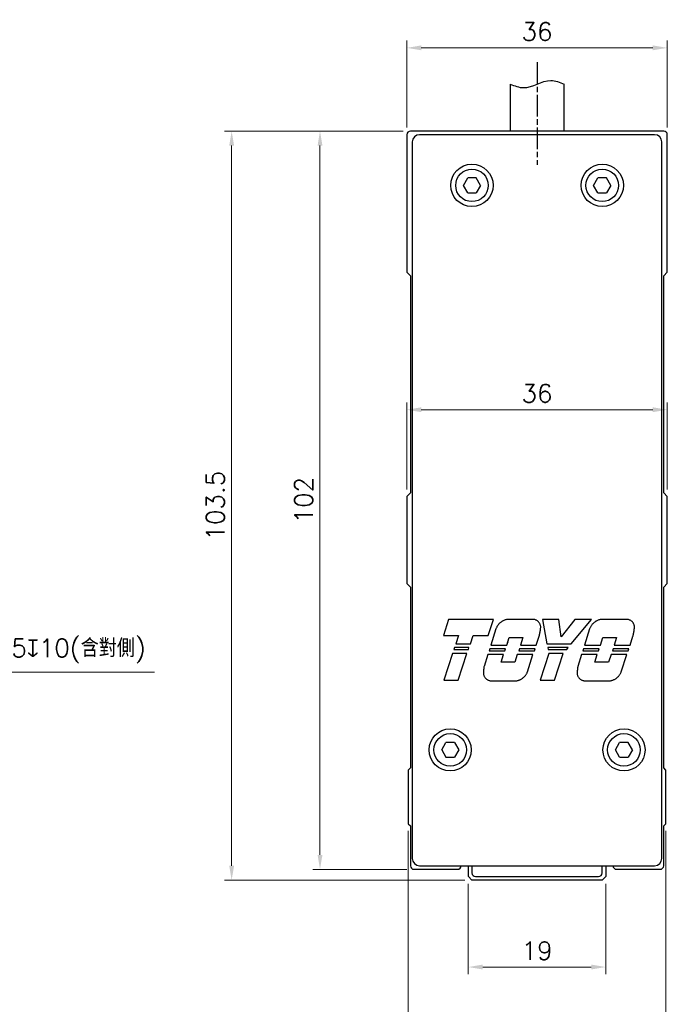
# Model space of a CAD drawing. Header units: millimetres. Extents: x 0 to 7391, y -1386 to 1500.
# Tile 85 of 127: x 5408 to 5498, y 954 to 1090. Entities that reach past the tile are written whole.
import ezdxf

# ---------------------------------------------------------------- set-up
doc = ezdxf.new("R2010")
doc.units = ezdxf.units.MM
doc.header["$LTSCALE"] = 0.5
doc.linetypes.add('AM_ISO08W050', pattern=[18, 12, -1.5, 3, -1.5])
doc.linetypes.add('AM_ISO08W050x2', pattern=[9, 6, -0.75, 1.5, -0.75])
doc.layers.add('AM_5', color=3, linetype='Continuous', lineweight=25)
doc.layers.add('AM_7', color=4, linetype='AM_ISO08W050', lineweight=25)
doc.styles.add('尺寸標註', font='romans.shx', dxfattribs={"bigfont": 'CHINESET.SHX'})
doc.dimstyles.new('複本 CNS2-1$0', dxfattribs={"dimtxt": 2.5, "dimasz": 2, "dimexe": 1, "dimexo": 1, "dimgap": 1, "dimtad": 1, "dimdsep": 46, "dimtxsty": '尺寸標註', "dimcen": 0, "dimclrd": 2, "dimclre": 2, "dimclrt": 3, "dimadec": 0, "dimazin": 2, "dimtp": 0.1, "dimtm": 0.1, "dimtfac": 0.71, "dimtmove": 0, "dimatfit": 0, "dimfxl": 0, "dimlwd": 13, "dimlwe": 13, "dimarcsym": 0})
doc.dimstyles.new('複本 CNS2-1$3', dxfattribs={"dimtxt": 2.5, "dimasz": 2, "dimexe": 1, "dimexo": 1, "dimgap": 1, "dimtad": 1, "dimtoh": 1, "dimdsep": 46, "dimtxsty": '尺寸標註', "dimcen": 0, "dimclrd": 2, "dimclre": 2, "dimclrt": 3, "dimadec": 0, "dimazin": 2, "dimtp": 0.1, "dimtm": 0.1, "dimtfac": 0.71, "dimtmove": 0, "dimatfit": 0, "dimfxl": 0, "dimlwd": 13, "dimlwe": 13, "dimarcsym": 0})

# ---------------------------------------------------------------- blocks, each defined once
blk = doc.blocks.new('*D368')
at = {"layer": 'AM_5', "color": 2, "lineweight": 13}
for p, q in [((5376.18, 1021.45), (5374.78, 1022.87)), ((5377.59, 1020.02), (5381.1, 1016.46)), ((5382.5, 1015.04), (5397.34, 1000)), ((5397.34, 1000), (5426.79, 1000))]:
    blk.add_line(p, q, dxfattribs=at)
at = {"layer": 'AM_5', "color": 2}
for points in [[(5376.42, 1021.68), (5375.94, 1021.21), (5377.59, 1020.02)], [(5382.74, 1015.27), (5382.26, 1014.81), (5381.1, 1016.46)]]:
    blk.add_solid(points, dxfattribs=at)
at = {"layer": 'Defpoints', "color": 0}
for p in [(5377.59, 1020.02), (5381.1, 1016.46)]:
    blk.add_point(p, dxfattribs=at)
at = {"layer": 'AM_5', "color": 3, "insert": (5412.56, 1002.9), "char_height": 2.5, "attachment_point": 5, "style": '尺寸標註'}
blk.add_mtext('8-M5{\\Famgdt;x}10(含對側)', dxfattribs=at)
blk = doc.blocks.new('*D376')
at = {"layer": 'AM_5', "color": 2, "lineweight": 13}
for p, q in [((5461.67, 1075.24), (5461.67, 1087.24)), ((5497.67, 1075.24), (5497.67, 1087.24)), ((5463.67, 1086.24), (5495.67, 1086.24))]:
    blk.add_line(p, q, dxfattribs=at)
at = {"layer": 'AM_5', "color": 2}
for points in [[(5463.67, 1086.58), (5463.67, 1085.91), (5461.67, 1086.24)], [(5495.67, 1086.58), (5495.67, 1085.91), (5497.67, 1086.24)]]:
    blk.add_solid(points, dxfattribs=at)
at = {"layer": 'Defpoints', "color": 0}
for p in [(5497.67, 1086.24), (5461.67, 1074.24), (5497.67, 1074.24)]:
    blk.add_point(p, dxfattribs=at)
at = {"layer": 'AM_5', "color": 3, "insert": (5479.67, 1088.49), "char_height": 2.5, "attachment_point": 5, "style": '尺寸標註'}
blk.add_mtext('36', dxfattribs=at)
blk = doc.blocks.new('*D377')
at = {"layer": 'AM_5', "color": 2, "lineweight": 13}
for p, q in [((5461.67, 1025.24), (5461.67, 1037.24)), ((5497.67, 1025.24), (5497.67, 1037.24)), ((5463.67, 1036.24), (5495.67, 1036.24))]:
    blk.add_line(p, q, dxfattribs=at)
at = {"layer": 'AM_5', "color": 2}
for points in [[(5463.67, 1036.58), (5463.67, 1035.91), (5461.67, 1036.24)], [(5495.67, 1036.58), (5495.67, 1035.91), (5497.67, 1036.24)]]:
    blk.add_solid(points, dxfattribs=at)
at = {"layer": 'Defpoints', "color": 0}
for p in [(5497.67, 1036.24), (5461.67, 1024.24), (5497.67, 1024.24)]:
    blk.add_point(p, dxfattribs=at)
at = {"layer": 'AM_5', "color": 3, "insert": (5479.67, 1038.49), "char_height": 2.5, "attachment_point": 5, "style": '尺寸標註'}
blk.add_mtext('36', dxfattribs=at)
blk = doc.blocks.new('*D378')
at = {"layer": 'AM_5', "color": 2, "lineweight": 13}
for p, q in [((5470.17, 970.74), (5470.17, 958.24)), ((5489.17, 970.74), (5489.17, 958.24)), ((5472.17, 959.24), (5487.17, 959.24))]:
    blk.add_line(p, q, dxfattribs=at)
at = {"layer": 'AM_5', "color": 2}
for points in [[(5472.17, 959.58), (5472.17, 958.91), (5470.17, 959.24)], [(5487.17, 959.58), (5487.17, 958.91), (5489.17, 959.24)]]:
    blk.add_solid(points, dxfattribs=at)
at = {"layer": 'Defpoints', "color": 0}
for p in [(5470.17, 971.74), (5489.17, 971.74), (5489.17, 959.24)]:
    blk.add_point(p, dxfattribs=at)
at = {"layer": 'AM_5', "color": 3, "insert": (5479.67, 961.49), "char_height": 2.5, "attachment_point": 5, "style": '尺寸標註'}
blk.add_mtext('19', dxfattribs=at)
blk = doc.blocks.new('*D379')
at = {"layer": 'AM_5', "color": 2, "lineweight": 13}
for p, q in [((5461.87, 978.04), (5461.87, 948.24)), ((5497.47, 978.04), (5497.47, 948.24)), ((5463.87, 949.24), (5495.47, 949.24))]:
    blk.add_line(p, q, dxfattribs=at)
at = {"layer": 'AM_5', "color": 2}
for points in [[(5463.87, 949.58), (5463.87, 948.91), (5461.87, 949.24)], [(5495.47, 949.58), (5495.47, 948.91), (5497.47, 949.24)]]:
    blk.add_solid(points, dxfattribs=at)
at = {"layer": 'Defpoints', "color": 0}
for p in [(5461.87, 979.04), (5497.47, 979.04), (5497.47, 949.24)]:
    blk.add_point(p, dxfattribs=at)
at = {"layer": 'AM_5', "color": 3, "insert": (5479.67, 951.49), "char_height": 2.5, "attachment_point": 5, "style": '尺寸標註'}
blk.add_mtext('35.6', dxfattribs=at)
blk = doc.blocks.new('*D380')
at = {"layer": 'AM_5', "color": 2, "lineweight": 13}
for p, q in [((5461.17, 1074.74), (5436.46, 1074.74)), ((5437.46, 1072.74), (5437.46, 973.24)), ((5469.67, 971.24), (5436.46, 971.24))]:
    blk.add_line(p, q, dxfattribs=at)
at = {"layer": 'AM_5', "color": 2}
for points in [[(5437.13, 1072.74), (5437.8, 1072.74), (5437.46, 1074.74)], [(5437.13, 973.24), (5437.8, 973.24), (5437.46, 971.24)]]:
    blk.add_solid(points, dxfattribs=at)
at = {"layer": 'Defpoints', "color": 0}
for p in [(5462.17, 1074.74), (5437.46, 971.24), (5470.67, 971.24)]:
    blk.add_point(p, dxfattribs=at)
at = {"layer": 'AM_5', "color": 3, "insert": (5435.21, 1022.99), "char_height": 2.5, "attachment_point": 5, "rotation": 90, "style": '尺寸標註'}
blk.add_mtext('103.5', dxfattribs=at)
blk = doc.blocks.new('*D381')
at = {"layer": 'AM_5', "color": 2, "lineweight": 13}
for p, q in [((5461.17, 1074.74), (5448.67, 1074.74)), ((5449.67, 1072.74), (5449.67, 974.74)), ((5461.67, 972.74), (5448.67, 972.74))]:
    blk.add_line(p, q, dxfattribs=at)
at = {"layer": 'AM_5', "color": 2}
for points in [[(5449.34, 1072.74), (5450.01, 1072.74), (5449.67, 1074.74)], [(5449.34, 974.74), (5450.01, 974.74), (5449.67, 972.74)]]:
    blk.add_solid(points, dxfattribs=at)
at = {"layer": 'Defpoints', "color": 0}
for p in [(5462.17, 1074.74), (5449.67, 972.74), (5462.67, 972.74)]:
    blk.add_point(p, dxfattribs=at)
at = {"layer": 'AM_5', "color": 3, "insert": (5447.42, 1023.74), "char_height": 2.5, "attachment_point": 5, "rotation": 90, "style": '尺寸標註'}
blk.add_mtext('102', dxfattribs=at)

msp = doc.modelspace()

# ---------------------------------------------------------------- linework, layer by layer
at = {"color": 7, "linetype": 'Continuous', "lineweight": 25}
for p, q in [((5475.936, 1081.243), (5475.936, 1074.743)), ((5483.436, 1074.743), (5483.436, 1081.243)), ((5497.173, 1074.743), (5462.173, 1074.743)), ((5461.673, 1074.243), (5461.673, 1055.243)), ((5495.924, 1074.243), (5463.421, 1074.243)), ((5497.673, 1055.243), (5497.673, 1074.243)), ((5462.423, 1073.245), (5462.423, 974.242)), ((5496.923, 974.242), (5496.923, 1073.245)), ((5469.492, 1067.243), (5470.083, 1068.266)), ((5471.263, 1068.266), (5470.083, 1068.266)), ((5471.854, 1067.243), (5471.263, 1068.266)), ((5487.492, 1067.243), (5488.083, 1068.266)), ((5489.263, 1068.266), (5488.083, 1068.266)), ((5489.854, 1067.243), (5489.263, 1068.266)), ((5470.083, 1066.221), (5469.492, 1067.243)), ((5471.854, 1067.243), (5471.263, 1066.221)), ((5488.083, 1066.221), (5487.492, 1067.243)), ((5489.854, 1067.243), (5489.263, 1066.221)), ((5470.083, 1066.221), (5471.263, 1066.221)), ((5488.083, 1066.221), (5489.263, 1066.221)), ((5461.673, 1055.243), (5462.173, 1054.743)), ((5462.173, 1054.743), (5462.173, 1024.743)), ((5497.173, 1054.743), (5497.673, 1055.243)), ((5497.173, 1024.743), (5497.173, 1054.743)), ((5462.173, 1024.743), (5461.673, 1024.243)), ((5497.673, 1024.243), (5497.173, 1024.743)), ((5461.673, 1024.243), (5461.673, 1012.243)), ((5497.673, 1012.243), (5497.673, 1024.243)), ((5461.673, 1012.243), (5462.173, 1011.743)), ((5497.173, 1011.743), (5497.673, 1012.243)), ((5462.173, 1011.743), (5462.173, 986.743)), ((5497.173, 986.743), (5497.173, 1011.743)), ((5467.45, 1007.276), (5466.726, 1005.043)), ((5473.637, 1007.276), (5467.45, 1007.276)), ((5472.913, 1005.043), (5473.637, 1007.276)), ((5474.476, 1006.73), (5474.411, 1006.663)), ((5474.544, 1006.793), (5474.476, 1006.73)), ((5474.615, 1006.853), (5474.544, 1006.793)), ((5474.688, 1006.909), (5474.615, 1006.853)), ((5474.763, 1006.961), (5474.688, 1006.909)), ((5474.839, 1007.009), (5474.763, 1006.961)), ((5474.916, 1007.053), (5474.839, 1007.009)), ((5474.995, 1007.093), (5474.916, 1007.053)), ((5475.077, 1007.131), (5474.995, 1007.093)), ((5475.162, 1007.164), (5475.077, 1007.131)), ((5475.249, 1007.195), (5475.162, 1007.164)), ((5475.337, 1007.221), (5475.249, 1007.195)), ((5475.428, 1007.244), (5475.337, 1007.221)), ((5475.519, 1007.262), (5475.428, 1007.244)), ((5475.612, 1007.276), (5475.519, 1007.262)), ((5479.138, 1007.276), (5475.612, 1007.276)), ((5479.213, 1007.27), (5479.138, 1007.276)), ((5479.289, 1007.258), (5479.213, 1007.27)), ((5479.364, 1007.241), (5479.289, 1007.258)), ((5479.439, 1007.219), (5479.364, 1007.241)), ((5479.513, 1007.191), (5479.439, 1007.219)), ((5479.584, 1007.157), (5479.513, 1007.191)), ((5479.653, 1007.119), (5479.584, 1007.157)), ((5479.718, 1007.076), (5479.653, 1007.119)), ((5479.78, 1007.029), (5479.718, 1007.076)), ((5479.837, 1006.978), (5479.78, 1007.029)), ((5479.89, 1006.924), (5479.837, 1006.978)), ((5479.938, 1006.867), (5479.89, 1006.924)), ((5479.984, 1006.806), (5479.938, 1006.867)), ((5480.025, 1006.741), (5479.984, 1006.806)), ((5480.063, 1006.672), (5480.025, 1006.741)), ((5482.66, 1007.276), (5480.409, 1007.276)), ((5480.409, 1007.276), (5481.043, 1003.885)), ((5483.024, 1004.885), (5482.66, 1007.276)), ((5482.729, 1007.188), (5482.673, 1007.179)), ((5484.894, 1007.276), (5483.024, 1004.885)), ((5484.403, 1003.885), (5487.208, 1007.276)), ((5487.208, 1007.276), (5484.894, 1007.276)), ((5487.433, 1006.73), (5487.367, 1006.663)), ((5487.501, 1006.793), (5487.433, 1006.73)), ((5487.572, 1006.853), (5487.501, 1006.793)), ((5487.645, 1006.909), (5487.572, 1006.853)), ((5487.72, 1006.961), (5487.645, 1006.909)), ((5487.796, 1007.009), (5487.72, 1006.961)), ((5487.873, 1007.053), (5487.796, 1007.009)), ((5487.952, 1007.093), (5487.873, 1007.053)), ((5488.034, 1007.131), (5487.952, 1007.093)), ((5488.119, 1007.164), (5488.034, 1007.131)), ((5488.205, 1007.195), (5488.119, 1007.164)), ((5488.294, 1007.221), (5488.205, 1007.195)), ((5488.384, 1007.244), (5488.294, 1007.221)), ((5488.476, 1007.262), (5488.384, 1007.244)), ((5488.569, 1007.276), (5488.476, 1007.262)), ((5492.095, 1007.276), (5488.569, 1007.276)), ((5492.17, 1007.27), (5492.095, 1007.276)), ((5492.245, 1007.258), (5492.17, 1007.27)), ((5492.321, 1007.241), (5492.245, 1007.258)), ((5492.396, 1007.219), (5492.321, 1007.241)), ((5492.469, 1007.191), (5492.396, 1007.219)), ((5492.54, 1007.158), (5492.469, 1007.191)), ((5492.609, 1007.119), (5492.54, 1007.158)), ((5492.674, 1007.076), (5492.609, 1007.119)), ((5492.736, 1007.029), (5492.674, 1007.076)), ((5492.793, 1006.978), (5492.736, 1007.029)), ((5492.846, 1006.925), (5492.793, 1006.978)), ((5492.895, 1006.868), (5492.846, 1006.925)), ((5492.94, 1006.806), (5492.895, 1006.868)), ((5492.982, 1006.741), (5492.94, 1006.806)), ((5493.019, 1006.672), (5492.982, 1006.741)), ((5473.983, 1005.955), (5473.265, 1003.723)), ((5474.014, 1006.04), (5473.983, 1005.955)), ((5474.05, 1006.123), (5474.014, 1006.04)), ((5474.09, 1006.206), (5474.05, 1006.123)), ((5474.134, 1006.288), (5474.09, 1006.206)), ((5474.182, 1006.368), (5474.134, 1006.288)), ((5474.234, 1006.445), (5474.182, 1006.368)), ((5474.289, 1006.521), (5474.234, 1006.445)), ((5474.348, 1006.593), (5474.289, 1006.521)), ((5474.411, 1006.663), (5474.348, 1006.593)), ((5480.05, 1005.318), (5480.058, 1005.361)), ((5480.058, 1005.361), (5480.067, 1005.403)), ((5480.095, 1006.6), (5480.063, 1006.672)), ((5480.067, 1005.403), (5480.075, 1005.446)), ((5480.075, 1005.446), (5480.083, 1005.488)), ((5480.083, 1005.488), (5480.091, 1005.531)), ((5480.091, 1005.531), (5480.098, 1005.573)), ((5480.122, 1006.526), (5480.095, 1006.6)), ((5480.098, 1005.573), (5480.105, 1005.616)), ((5480.105, 1005.616), (5480.112, 1005.658)), ((5480.112, 1005.658), (5480.119, 1005.7)), ((5480.119, 1005.7), (5480.125, 1005.743)), ((5480.144, 1006.451), (5480.122, 1006.526)), ((5480.125, 1005.743), (5480.131, 1005.785)), ((5480.131, 1005.785), (5480.137, 1005.827)), ((5480.137, 1005.827), (5480.143, 1005.869)), ((5480.143, 1005.869), (5480.148, 1005.911)), ((5480.16, 1006.374), (5480.144, 1006.451)), ((5480.148, 1005.911), (5480.153, 1005.953)), ((5480.153, 1005.953), (5480.158, 1005.995)), ((5480.158, 1005.995), (5480.169, 1006.071)), ((5480.17, 1006.297), (5480.16, 1006.374)), ((5480.169, 1006.071), (5480.175, 1006.146)), ((5480.175, 1006.221), (5480.17, 1006.297)), ((5480.175, 1006.146), (5480.175, 1006.221)), ((5486.939, 1005.955), (5486.221, 1003.723)), ((5486.971, 1006.04), (5486.939, 1005.955)), ((5487.007, 1006.123), (5486.971, 1006.04)), ((5487.047, 1006.206), (5487.007, 1006.123)), ((5487.091, 1006.288), (5487.047, 1006.206)), ((5487.139, 1006.368), (5487.091, 1006.288)), ((5487.19, 1006.446), (5487.139, 1006.368)), ((5487.246, 1006.521), (5487.19, 1006.446)), ((5487.305, 1006.594), (5487.246, 1006.521)), ((5487.367, 1006.663), (5487.305, 1006.594)), ((5493.006, 1005.318), (5493.015, 1005.361)), ((5493.015, 1005.361), (5493.024, 1005.403)), ((5493.052, 1006.6), (5493.019, 1006.672)), ((5493.024, 1005.403), (5493.032, 1005.446)), ((5493.032, 1005.446), (5493.04, 1005.488)), ((5493.04, 1005.488), (5493.047, 1005.531)), ((5493.047, 1005.531), (5493.055, 1005.573)), ((5493.079, 1006.527), (5493.052, 1006.6)), ((5493.055, 1005.573), (5493.062, 1005.616)), ((5493.062, 1005.616), (5493.069, 1005.658)), ((5493.069, 1005.658), (5493.076, 1005.7)), ((5493.076, 1005.7), (5493.082, 1005.743)), ((5493.1, 1006.451), (5493.079, 1006.527)), ((5493.082, 1005.743), (5493.088, 1005.785)), ((5493.088, 1005.785), (5493.094, 1005.827)), ((5493.094, 1005.827), (5493.1, 1005.869)), ((5493.116, 1006.374), (5493.1, 1006.451)), ((5493.1, 1005.869), (5493.105, 1005.911)), ((5493.105, 1005.911), (5493.11, 1005.953)), ((5493.11, 1005.953), (5493.115, 1005.995)), ((5493.115, 1005.995), (5493.126, 1006.071)), ((5493.127, 1006.297), (5493.116, 1006.374)), ((5493.126, 1006.071), (5493.131, 1006.146)), ((5493.132, 1006.221), (5493.127, 1006.297)), ((5493.131, 1006.146), (5493.132, 1006.221)), ((5466.726, 1005.043), (5468.816, 1005.043)), ((5468.816, 1005.043), (5468.443, 1003.885)), ((5470.451, 1003.885), (5470.823, 1005.043)), ((5470.823, 1005.043), (5472.913, 1005.043)), ((5475.471, 1003.723), (5475.808, 1004.771)), ((5475.673, 1004.118), (5475.587, 1004.084)), ((5475.681, 1004.375), (5475.621, 1004.342)), ((5475.808, 1004.771), (5477.697, 1004.771)), ((5477.697, 1004.771), (5477.36, 1003.723)), ((5479.566, 1003.723), (5479.97, 1004.978)), ((5479.97, 1004.978), (5479.981, 1005.021)), ((5479.981, 1005.021), (5479.991, 1005.063)), ((5479.991, 1005.063), (5480.002, 1005.106)), ((5480.002, 1005.106), (5480.012, 1005.148)), ((5480.012, 1005.148), (5480.022, 1005.191)), ((5480.022, 1005.191), (5480.031, 1005.233)), ((5480.031, 1005.233), (5480.041, 1005.276)), ((5480.041, 1005.276), (5480.05, 1005.318)), ((5488.428, 1003.723), (5488.765, 1004.771)), ((5488.765, 1004.771), (5490.653, 1004.771)), ((5490.653, 1004.771), (5490.316, 1003.723)), ((5492.523, 1003.723), (5492.926, 1004.978)), ((5492.926, 1004.978), (5492.937, 1005.021)), ((5492.937, 1005.021), (5492.948, 1005.063)), ((5492.948, 1005.063), (5492.958, 1005.106)), ((5492.958, 1005.106), (5492.969, 1005.148)), ((5492.969, 1005.148), (5492.978, 1005.191)), ((5492.978, 1005.191), (5492.988, 1005.233)), ((5492.988, 1005.233), (5492.997, 1005.276)), ((5492.997, 1005.276), (5493.006, 1005.318)), ((5468.259, 1003.375), (5468.173, 1003.109)), ((5468.173, 1003.109), (5470.175, 1003.109)), ((5470.261, 1003.375), (5468.259, 1003.375)), ((5468.443, 1003.885), (5470.451, 1003.885)), ((5470.175, 1003.109), (5470.261, 1003.375)), ((5473.13, 1003.212), (5473.044, 1002.947)), ((5473.044, 1002.947), (5475.219, 1002.947)), ((5475.305, 1003.212), (5473.13, 1003.212)), ((5473.265, 1003.723), (5475.471, 1003.723)), ((5475.219, 1002.947), (5475.305, 1003.212)), ((5477.225, 1003.212), (5477.139, 1002.947)), ((5477.139, 1002.947), (5479.314, 1002.947)), ((5479.4, 1003.212), (5477.225, 1003.212)), ((5477.36, 1003.723), (5479.566, 1003.723)), ((5479.314, 1002.947), (5479.4, 1003.212)), ((5481.043, 1003.885), (5484.403, 1003.885)), ((5481.137, 1003.375), (5481.192, 1003.109)), ((5483.993, 1003.375), (5481.137, 1003.375)), ((5481.192, 1003.109), (5483.774, 1003.109)), ((5483.774, 1003.109), (5483.993, 1003.375)), ((5486.086, 1003.212), (5486, 1002.947)), ((5486, 1002.947), (5488.176, 1002.947)), ((5488.262, 1003.212), (5486.086, 1003.212)), ((5486.221, 1003.723), (5488.428, 1003.723)), ((5488.176, 1002.947), (5488.262, 1003.212)), ((5490.181, 1003.212), (5490.095, 1002.947)), ((5490.095, 1002.947), (5492.271, 1002.947)), ((5492.357, 1003.212), (5490.181, 1003.212)), ((5490.316, 1003.723), (5492.523, 1003.723)), ((5492.271, 1002.947), (5492.357, 1003.212)), ((5467.977, 1002.572), (5466.782, 998.857)), ((5469.984, 1002.572), (5467.977, 1002.572)), ((5468.789, 998.857), (5469.984, 1002.572)), ((5472.869, 1002.41), (5472.348, 1000.789)), ((5475.045, 1002.41), (5472.869, 1002.41)), ((5474.707, 1001.371), (5475.045, 1002.41)), ((5476.596, 1001.371), (5474.707, 1001.371)), ((5476.933, 1002.41), (5476.596, 1001.371)), ((5479.108, 1002.41), (5476.933, 1002.41)), ((5478.347, 1000.045), (5479.108, 1002.41)), ((5481.287, 1002.572), (5480.092, 998.857)), ((5483.295, 1002.572), (5481.287, 1002.572)), ((5482.1, 998.857), (5483.295, 1002.572)), ((5485.826, 1002.41), (5485.305, 1000.789)), ((5488.001, 1002.41), (5485.826, 1002.41)), ((5487.664, 1001.371), (5488.001, 1002.41)), ((5489.553, 1001.371), (5487.664, 1001.371)), ((5489.89, 1002.41), (5489.553, 1001.371)), ((5492.065, 1002.41), (5489.89, 1002.41)), ((5491.304, 1000.045), (5492.065, 1002.41)), ((5472.254, 999.944), (5472.252, 999.869)), ((5472.261, 1000.02), (5472.254, 999.944)), ((5472.263, 1000.051), (5472.261, 1000.02)), ((5472.265, 1000.083), (5472.263, 1000.051)), ((5472.267, 1000.115), (5472.265, 1000.083)), ((5472.27, 1000.147), (5472.267, 1000.115)), ((5472.272, 1000.179), (5472.27, 1000.147)), ((5472.275, 1000.21), (5472.272, 1000.179)), ((5472.278, 1000.242), (5472.275, 1000.21)), ((5472.28, 1000.274), (5472.278, 1000.242)), ((5472.284, 1000.306), (5472.28, 1000.274)), ((5472.287, 1000.338), (5472.284, 1000.306)), ((5472.29, 1000.37), (5472.287, 1000.338)), ((5472.294, 1000.402), (5472.29, 1000.37)), ((5472.297, 1000.435), (5472.294, 1000.402)), ((5472.301, 1000.467), (5472.297, 1000.435)), ((5472.305, 1000.499), (5472.301, 1000.467)), ((5472.309, 1000.531), (5472.305, 1000.499)), ((5472.314, 1000.563), (5472.309, 1000.531)), ((5472.318, 1000.595), (5472.314, 1000.563)), ((5472.323, 1000.628), (5472.318, 1000.595)), ((5472.327, 1000.66), (5472.323, 1000.628)), ((5472.332, 1000.692), (5472.327, 1000.66)), ((5472.337, 1000.724), (5472.332, 1000.692)), ((5472.343, 1000.757), (5472.337, 1000.724)), ((5472.348, 1000.789), (5472.343, 1000.757)), ((5478.283, 999.894), (5478.317, 999.969)), ((5478.317, 999.969), (5478.347, 1000.045)), ((5485.211, 999.944), (5485.209, 999.869)), ((5485.218, 1000.02), (5485.211, 999.944)), ((5485.219, 1000.051), (5485.218, 1000.02)), ((5485.222, 1000.083), (5485.219, 1000.051)), ((5485.224, 1000.115), (5485.222, 1000.083)), ((5485.226, 1000.147), (5485.224, 1000.115)), ((5485.229, 1000.179), (5485.226, 1000.147)), ((5485.231, 1000.21), (5485.229, 1000.179)), ((5485.234, 1000.242), (5485.231, 1000.21)), ((5485.237, 1000.274), (5485.234, 1000.242)), ((5485.24, 1000.306), (5485.237, 1000.274)), ((5485.243, 1000.338), (5485.24, 1000.306)), ((5485.247, 1000.37), (5485.243, 1000.338)), ((5485.25, 1000.402), (5485.247, 1000.37)), ((5485.254, 1000.435), (5485.25, 1000.402)), ((5485.258, 1000.467), (5485.254, 1000.435)), ((5485.262, 1000.499), (5485.258, 1000.467)), ((5485.266, 1000.531), (5485.262, 1000.499)), ((5485.27, 1000.563), (5485.266, 1000.531)), ((5485.275, 1000.595), (5485.27, 1000.563)), ((5485.279, 1000.628), (5485.275, 1000.595)), ((5485.284, 1000.66), (5485.279, 1000.628)), ((5485.289, 1000.692), (5485.284, 1000.66)), ((5485.294, 1000.724), (5485.289, 1000.692)), ((5485.299, 1000.757), (5485.294, 1000.724)), ((5485.305, 1000.789), (5485.299, 1000.757)), ((5491.24, 999.894), (5491.274, 999.969)), ((5491.274, 999.969), (5491.304, 1000.045)), ((5466.782, 998.857), (5468.789, 998.857)), ((5472.252, 999.869), (5472.256, 999.794)), ((5472.256, 999.794), (5472.265, 999.718)), ((5472.265, 999.718), (5472.279, 999.641)), ((5472.279, 999.641), (5472.299, 999.566)), ((5472.299, 999.566), (5472.325, 999.491)), ((5472.325, 999.491), (5472.356, 999.419)), ((5472.356, 999.419), (5472.392, 999.349)), ((5472.392, 999.349), (5472.433, 999.282)), ((5472.433, 999.282), (5472.478, 999.219)), ((5472.478, 999.219), (5472.526, 999.16)), ((5472.526, 999.16), (5472.578, 999.106)), ((5472.578, 999.106), (5472.633, 999.055)), ((5472.633, 999.055), (5472.693, 999.008)), ((5472.693, 999.008), (5472.757, 998.964)), ((5472.757, 998.964), (5472.825, 998.924)), ((5472.825, 998.924), (5472.895, 998.889)), ((5472.895, 998.889), (5472.968, 998.86)), ((5472.968, 998.86), (5473.043, 998.836)), ((5473.043, 998.836), (5473.119, 998.817)), ((5473.119, 998.817), (5473.195, 998.804)), ((5473.195, 998.804), (5473.271, 998.796)), ((5473.271, 998.796), (5473.346, 998.794)), ((5473.346, 998.794), (5476.873, 998.794)), ((5476.873, 998.794), (5476.956, 998.812)), ((5476.956, 998.812), (5477.037, 998.834)), ((5477.037, 998.834), (5477.117, 998.859)), ((5477.117, 998.859), (5477.195, 998.887)), ((5477.195, 998.887), (5477.271, 998.918)), ((5477.271, 998.918), (5477.345, 998.951)), ((5477.345, 998.951), (5477.419, 998.988)), ((5477.419, 998.988), (5477.491, 999.029)), ((5477.491, 999.029), (5477.562, 999.073)), ((5477.562, 999.073), (5477.632, 999.12)), ((5477.632, 999.12), (5477.701, 999.17)), ((5477.701, 999.17), (5477.767, 999.224)), ((5477.767, 999.224), (5477.832, 999.28)), ((5477.832, 999.28), (5477.894, 999.34)), ((5477.894, 999.34), (5477.953, 999.402)), ((5477.953, 999.402), (5478.01, 999.466)), ((5478.01, 999.466), (5478.063, 999.533)), ((5478.063, 999.533), (5478.114, 999.602)), ((5478.114, 999.602), (5478.161, 999.673)), ((5478.161, 999.673), (5478.205, 999.746)), ((5478.205, 999.746), (5478.246, 999.819)), ((5478.246, 999.819), (5478.283, 999.894)), ((5480.092, 998.857), (5482.1, 998.857)), ((5485.209, 999.869), (5485.212, 999.794)), ((5485.212, 999.794), (5485.221, 999.718)), ((5485.221, 999.718), (5485.236, 999.641)), ((5485.236, 999.641), (5485.256, 999.566)), ((5485.256, 999.566), (5485.281, 999.491)), ((5485.281, 999.491), (5485.312, 999.419)), ((5485.312, 999.419), (5485.348, 999.349)), ((5485.348, 999.349), (5485.389, 999.282)), ((5485.389, 999.282), (5485.434, 999.219)), ((5485.434, 999.219), (5485.483, 999.16)), ((5485.483, 999.16), (5485.534, 999.106)), ((5485.534, 999.106), (5485.59, 999.055)), ((5485.59, 999.055), (5485.65, 999.008)), ((5485.65, 999.008), (5485.714, 998.964)), ((5485.714, 998.964), (5485.781, 998.924)), ((5485.781, 998.924), (5485.852, 998.889)), ((5485.852, 998.889), (5485.925, 998.86)), ((5485.925, 998.86), (5485.999, 998.836)), ((5485.999, 998.836), (5486.075, 998.817)), ((5486.075, 998.817), (5486.152, 998.804)), ((5486.152, 998.804), (5486.228, 998.796)), ((5486.228, 998.796), (5486.303, 998.794)), ((5486.303, 998.794), (5489.829, 998.794)), ((5489.829, 998.794), (5489.912, 998.812)), ((5489.912, 998.812), (5489.994, 998.834)), ((5489.994, 998.834), (5490.074, 998.859)), ((5490.074, 998.859), (5490.152, 998.887)), ((5490.152, 998.887), (5490.228, 998.918)), ((5490.228, 998.918), (5490.302, 998.951)), ((5490.302, 998.951), (5490.375, 998.988)), ((5490.375, 998.988), (5490.447, 999.029)), ((5490.447, 999.029), (5490.519, 999.073)), ((5490.519, 999.073), (5490.589, 999.12)), ((5490.589, 999.12), (5490.657, 999.17)), ((5490.657, 999.17), (5490.724, 999.224)), ((5490.724, 999.224), (5490.788, 999.28)), ((5490.788, 999.28), (5490.85, 999.339)), ((5490.85, 999.339), (5490.91, 999.402)), ((5490.91, 999.402), (5490.966, 999.466)), ((5490.966, 999.466), (5491.02, 999.533)), ((5491.02, 999.533), (5491.07, 999.602)), ((5491.07, 999.602), (5491.118, 999.673)), ((5491.118, 999.673), (5491.162, 999.745)), ((5491.162, 999.745), (5491.203, 999.819)), ((5491.203, 999.819), (5491.24, 999.894)), ((5466.492, 989.243), (5467.083, 990.266)), ((5466.492, 989.243), (5467.083, 988.221)), ((5468.263, 990.266), (5467.083, 990.266)), ((5468.263, 990.266), (5468.854, 989.243)), ((5468.854, 989.243), (5468.263, 988.221)), ((5490.492, 989.243), (5491.083, 990.266)), ((5491.083, 988.221), (5490.492, 989.243)), ((5492.263, 990.266), (5491.083, 990.266)), ((5492.854, 989.243), (5492.263, 990.266)), ((5492.854, 989.243), (5492.263, 988.221)), ((5467.083, 988.221), (5468.263, 988.221)), ((5491.083, 988.221), (5492.263, 988.221)), ((5462.173, 986.743), (5461.873, 986.443)), ((5461.873, 986.443), (5461.873, 979.043)), ((5497.473, 986.443), (5497.173, 986.743)), ((5497.473, 979.043), (5497.473, 986.443)), ((5461.873, 979.043), (5462.173, 978.743)), ((5462.173, 978.743), (5462.173, 973.243)), ((5497.173, 978.743), (5497.473, 979.043)), ((5497.173, 973.243), (5497.173, 978.743)), ((5462.673, 972.743), (5468.673, 972.743)), ((5463.421, 973.243), (5495.924, 973.243)), ((5470.173, 971.743), (5470.173, 973.243)), ((5470.673, 973.243), (5470.673, 972.243)), ((5488.673, 972.243), (5488.673, 973.243)), ((5489.173, 973.243), (5489.173, 971.743)), ((5490.673, 972.743), (5496.673, 972.743)), ((5470.673, 971.243), (5470.173, 971.743)), ((5471.173, 971.743), (5488.173, 971.743)), ((5488.673, 971.243), (5489.173, 971.743)), ((5488.673, 971.243), (5470.673, 971.243))]:
    msp.add_line(p, q, dxfattribs=at)
at = {"color": 7, "linetype": 'Continuous', "lineweight": 25, "flags": 128}
msp.add_lwpolyline([(5482.673, 1006.663), (5482.678, 1006.664), (5482.751, 1006.676)], dxfattribs=at)
at = {"color": 7, "linetype": 'Continuous', "lineweight": 25}
for centre, radius in [((5470.667, 1067.243), 2.932), ((5470.673, 1067.243), 2.25), ((5488.686, 1067.243), 2.932), ((5488.673, 1067.243), 2.25), ((5467.665, 989.243), 2.909), ((5491.688, 989.243), 2.909), ((5467.673, 989.243), 2.25), ((5491.673, 989.243), 2.25)]:
    msp.add_circle(centre, radius, dxfattribs=at)
for centre, start, end in [((5462.173, 1074.243), 90, 180), ((5497.173, 1074.243), 0, 90), ((5462.673, 973.243), 180, 270), ((5468.673, 973.243), 270, 0), ((5490.673, 973.243), 180, 270), ((5496.673, 973.243), 270, 0), ((5471.173, 972.243), 180, 270), ((5488.173, 972.243), 270, 0)]:
    msp.add_arc(centre, 0.5, start, end, dxfattribs=at)
for centre, major_axis in [((5463.424, 1073.242), (-0.709, 0.709)), ((5495.921, 1073.242), (0.709, 0.709)), ((5463.424, 974.245), (-0.709, -0.709)), ((5495.921, 974.245), (0.709, -0.709))]:
    msp.add_ellipse(centre, major_axis=major_axis, ratio=0.9972647, start_param=5.4991567, end_param=7.0672139, dxfattribs=at)
msp.add_spline([(5475.936, 1081.243), (5477.811, 1080.743), (5481.561, 1081.743), (5483.436, 1081.243)], degree=3)
at = {"layer": 'AM_7', "linetype": 'AM_ISO08W050x2'}
msp.add_line((5479.686, 1084.243), (5479.686, 1070.059), dxfattribs=at)

# ---------------------------------------------------------------- dimensions: what is measured, and where the dimension line sits
at = {"layer": 'AM_5'}
for p1, p2, distance, picture, middle in [((5461.673, 1074.243), (5497.673, 1074.243), 12, '*D376', (5479.673, 1088.493)), ((5461.673, 1024.243), (5497.673, 1024.243), 12, '*D377', (5479.673, 1038.493)), ((5461.873, 979.043), (5497.473, 979.043), -29.8, '*D379', (5479.673, 951.493)), ((5470.173, 971.743), (5489.173, 971.743), -12.5, '*D378', (5479.673, 961.493))]:
    dim = msp.add_aligned_dim(p1=p1, p2=p2, distance=distance, dimstyle='複本 CNS2-1$0', dxfattribs=at)
    dim.commit()
    dim.dimension.update_dxf_attribs({"geometry": picture, "text_midpoint": middle})
for base, p2, picture, middle in [((5437.463, 971.243), (5470.673, 971.243), '*D380', (5435.213, 1022.993)), ((5449.673, 972.743), (5462.673, 972.743), '*D381', (5447.423, 1023.743))]:
    dim = msp.add_linear_dim(base=base, p1=(5462.173, 1074.743), p2=p2, angle=90, dimstyle='複本 CNS2-1$0', dxfattribs=at)
    dim.commit()
    dim.dimension.update_dxf_attribs({"geometry": picture, "text_midpoint": middle})
dim = msp.add_diameter_dim_2p(p1=(5377.586, 1020.023), p2=(5381.097, 1016.463), text='8-M<>{\\Famgdt;x}10(含對側)', dimstyle='複本 CNS2-1$3', override={"dimdec": 1, "dimpost": '<>', "dimtix": 1}, dxfattribs=at)
dim.commit()
dim.dimension.update_dxf_attribs({"geometry": '*D368', "text_midpoint": (5412.562, 999.998), "dimtype": 163})

doc.saveas('drawing.dxf')
